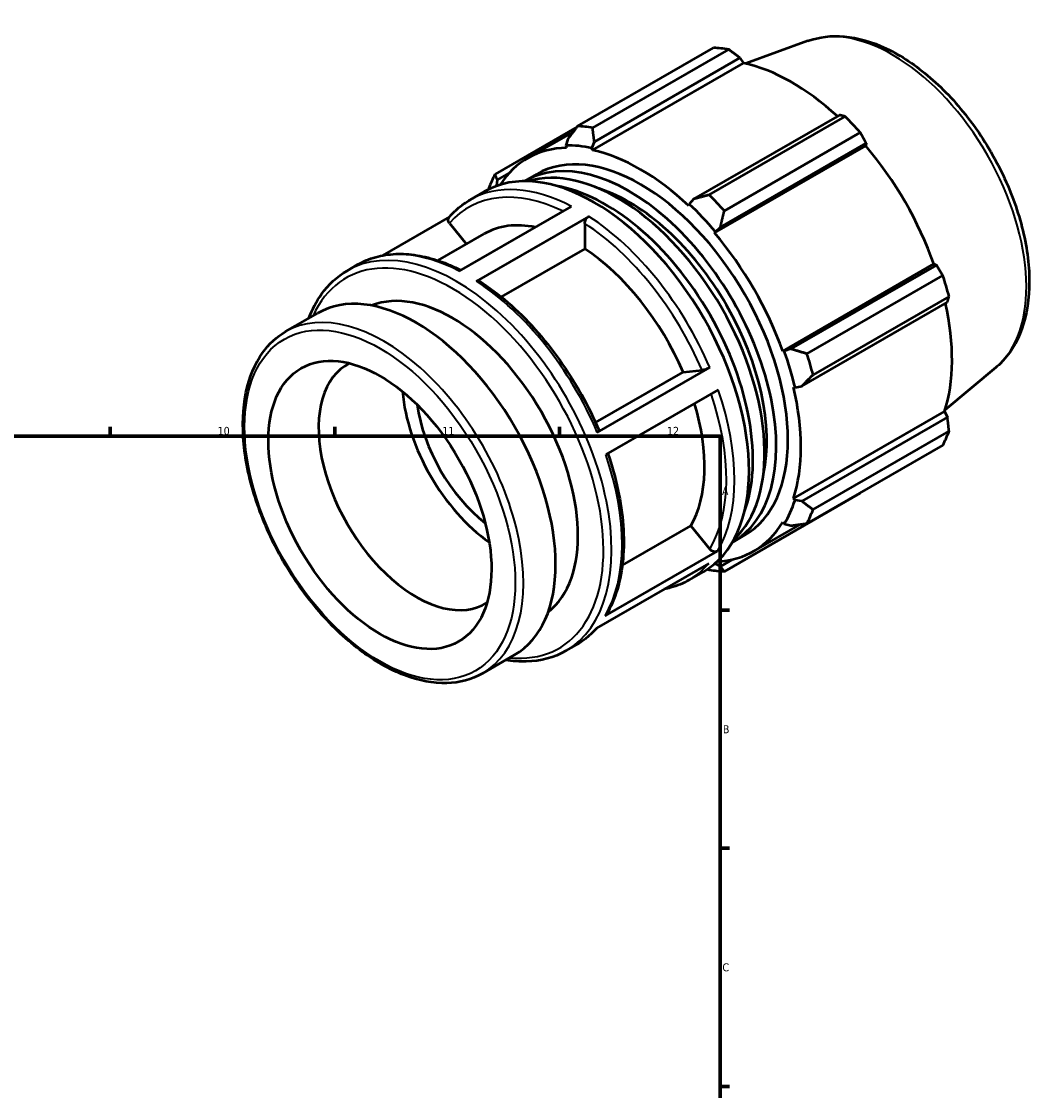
# Model space of a CAD drawing. Header units: millimetres. Extents: x -56 to 921, y -47 to 703.
# Tile 6 of 6: x 603 to 921, y 370 to 703. Entities that reach past the tile are written whole.
import ezdxf

# ---------------------------------------------------------------- set-up
doc = ezdxf.new("R2010")
doc.units = ezdxf.units.MM
for name, color, linetype, lineweight in [('Border (ISO)', 7, 'Continuous', 70), ('Visible (ISO)', 7, 'Continuous', 50), ('Visible Narrow (ISO)', 7, 'Continuous', 35)]:
    doc.layers.add(name, color=color, linetype=linetype, lineweight=lineweight)
doc.styles.add('Note Text (ISO)', font='tahoma.ttf')

# ---------------------------------------------------------------- blocks, each defined once
blk = doc.blocks.new('Borders Default Border')
at = {"layer": 'Border (ISO)'}
for p, q in [((630.75, 574), (630.75, 576.9)), ((700.83, 574), (700.83, 576.9)), ((770.92, 574), (770.92, 576.9)), ((821, 519.75), (823.9, 519.75)), ((821, 445.5), (823.9, 445.5)), ((821, 371.25), (823.9, 371.25))]:
    blk.add_line(p, q, dxfattribs=at)
at = {"layer": 'Border (ISO)', "flags": 128}
blk.add_lwpolyline([(20, 20), (20, 574), (821, 574), (821, 20), (20, 20)], dxfattribs=at)
at = {"layer": 'Border (ISO)', "color": 232, "true_color": 0xca0064, "char_height": 2.5, "attachment_point": 7, "style": 'Note Text (ISO)'}
for s, insert in [('10', (664.29, 574.35)), ('11', (734.37, 574.4)), ('12', (804.46, 574.4)), ('A', (821.59, 555.62)), ('B', (821.89, 481.37)), ('C', (821.73, 407.08))]:
    blk.add_mtext(s, dxfattribs=dict(at, insert=insert))

msp = doc.modelspace()

# ---------------------------------------------------------------- linework, layer by layer
at = {"layer": 'Visible (ISO)'}
for p, q in [((848.425, 697.258), (829.056, 690.164)), ((776.557, 670.653), (818.97, 695.077)), ((823.662, 694.622), (781.248, 670.198)), ((781.192, 663.163), (828.349, 690.32)), ((781.782, 665.839), (827.213, 692.001)), ((827.213, 692.001), (828.349, 690.32)), ((858.24, 674.134), (812.809, 647.972)), ((817.642, 649.24), (860.055, 673.665)), ((776.396, 670.445), (750.823, 655.719)), ((760.949, 660.649), (775.144, 668.823)), ((864.747, 668.716), (822.333, 644.292)), ((773.474, 666.645), (772.895, 664.638)), ((772.895, 664.638), (773.143, 663.944)), ((781.03, 663.849), (781.782, 665.839)), ((781.192, 663.163), (781.03, 663.849)), ((819.298, 637.365), (866.456, 664.521)), ((821.117, 639.209), (866.549, 665.371)), ((866.549, 665.371), (866.456, 664.521)), ((751.413, 652.171), (751.534, 653.913)), ((751.534, 653.913), (755.186, 656.015)), ((760.157, 653.616), (763.793, 655.71)), ((743.005, 647.685), (747.541, 650.297)), ((751.478, 652.094), (751.413, 652.171)), ((812.809, 647.972), (811.411, 646.354)), ((739.632, 625.465), (774.705, 645.662)), ((811.411, 646.354), (811.249, 645.854)), ((736.625, 642.391), (715.714, 630.35)), ((736.632, 640.386), (741.868, 633.875)), ((780.079, 642.534), (745.006, 622.337)), ((778.806, 640.327), (778.806, 632.461)), ((732.998, 628.767), (747.421, 637.073)), ((819.298, 637.365), (819.546, 637.773)), ((819.546, 637.773), (821.117, 639.209)), ((778.806, 632.461), (752.731, 617.445)), ((704.67, 625.609), (707.933, 627.488)), ((840.552, 600.552), (887.71, 627.708)), ((888.488, 627.371), (843.057, 601.208)), ((887.71, 627.708), (888.488, 627.371)), ((848.067, 599.719), (890.481, 624.143)), ((892.424, 617.6), (850.011, 593.176)), ((846.498, 589.621), (891.93, 615.783)), ((685.486, 606.599), (695.527, 612.382)), ((841.029, 600.565), (840.552, 600.552)), ((843.057, 601.208), (841.029, 600.565)), ((782.15, 578.265), (809.491, 594.009)), ((782.683, 575.186), (817.755, 595.383)), ((809.491, 594.009), (815.379, 594.549)), ((907.063, 595.433), (891.205, 582.241)), ((820.418, 588.453), (785.345, 568.256)), ((843.886, 589.327), (844.398, 589.218)), ((844.398, 589.218), (846.498, 589.621)), ((843.886, 554.574), (891.043, 581.731)), ((891.043, 581.731), (891.93, 579.91)), ((891.93, 579.91), (846.498, 553.747)), ((850.011, 551.098), (892.424, 575.522)), ((890.481, 571.217), (848.067, 546.793)), ((822.333, 531.859), (864.747, 556.283)), ((844.398, 554.092), (843.886, 554.574)), ((846.498, 553.747), (844.398, 554.092)), ((840.552, 547.189), (841.029, 546.627)), ((790.514, 533.763), (811.925, 546.092)), ((811.925, 546.092), (817.813, 538.771)), ((831.492, 538.149), (846.02, 546.515)), ((841.029, 546.627), (843.057, 546.123)), ((825.011, 540.994), (828.648, 543.088)), ((785.117, 517.935), (820.189, 538.132)), ((817.478, 534.329), (782.405, 514.132)), ((819.546, 534.16), (819.472, 534.367)), ((821.117, 533.391), (819.546, 534.16)), ((824.872, 535.554), (821.117, 533.391)), ((811.273, 529.136), (815.808, 531.748)), ((772.937, 507.06), (776.2, 508.939)), ((746.867, 500.01), (756.908, 505.792))]:
    msp.add_line(p, q, dxfattribs=at)
for centre, major_axis, start_param, end_param in [((841.858, 625.68), (-37.926, 65.86), 5.8451561, 5.9396837), ((843.378, 626.555), (35.272, -61.25), 2.0696433, 2.6635608), ((841.858, 625.68), (37.926, -65.86), 1.9181653, 2.0126929), ((799.445, 601.256), (-37.926, 65.86), 5.8451561, 5.9396837), ((796.221, 599.399), (-35.272, 61.25), 5.9796864, 6.5697542), ((796.221, 599.399), (-35.651, 61.909), 5.8051535, 5.9796864), ((843.378, 626.555), (35.272, -61.25), 1.2672974, 1.8781627), ((781.674, 591.022), (-34.134, 59.274), 3.1415927, 6.2831853), ((792.584, 597.305), (-32.427, 56.311), 3.1352015, 6.2895765), ((796.221, 599.399), (-32.427, 56.311), 3.1415927, 6.2831853), ((796.221, 599.399), (-35.272, 61.25), 5.1942882, 5.8051535), ((788.948, 595.211), (-32.427, 56.311), 3.272016, 6.152762), ((799.445, 601.256), (-37.926, 65.86), 0.347369, 0.4418966), ((796.221, 599.399), (-35.651, 61.909), 0.3073663, 0.3106636), ((785.311, 593.117), (32.427, -56.311), 0.4419207, 2.6996719), ((792.584, 597.305), (-30.341, 52.688), 3.7072001, 5.7175778), ((799.445, 601.256), (-37.926, 65.86), 5.059758, 5.1542856), ((796.221, 599.399), (35.651, -61.909), 1.8781627, 2.0526956), ((775.866, 587.678), (-28.445, 49.395), 5.8134941, 6.2831853), ((796.221, 599.399), (-35.272, 61.25), 4.4088901, 5.0197553), ((775.866, 587.678), (28.445, -49.395), 1.3713551, 2.2851177), ((841.858, 625.68), (37.926, -65.86), 1.1327672, 1.2272947), ((726.217, 559.087), (-30.69, 53.295), 3.1415927, 6.2831853), ((737.531, 565.602), (-27.621, 47.965), 3.2251289, 6.199649), ((843.378, 626.555), (35.272, -61.25), 0.4818993, 1.0759774), ((796.221, 599.399), (35.651, -61.909), 1.0927645, 1.2672974), ((799.445, 601.256), (-37.926, 65.86), 4.2743598, 4.3688874), ((726.217, 559.087), (21.483, -37.306), 3.112115, 6.312663), ((752.228, 574.066), (-21.483, 37.306), 0.8897388, 2.2518539), ((796.221, 599.399), (-35.272, 61.25), 3.6234919, 4.2343571), ((752.228, 574.066), (-18.414, 31.977), 0.956137, 2.1854557), ((775.866, 587.678), (28.445, -49.395), 0.3241575, 1.1828727), ((841.858, 625.68), (37.926, -65.86), 0.347369, 0.4418966), ((796.221, 599.399), (35.651, -61.909), 0.3073663, 0.4818993), ((799.445, 601.256), (37.926, -65.86), 0.347369, 0.4418966), ((796.221, 599.399), (35.272, -61.25), 5.9966165, 6.5905516), ((796.221, 599.399), (35.651, -61.909), 5.9725217, 5.9796864), ((799.445, 601.256), (37.926, -65.86), 5.8451561, 5.9396837)]:
    msp.add_ellipse(centre, major_axis=major_axis, ratio=0.5780931, start_param=start_param, end_param=end_param, dxfattribs=at)
msp.add_ellipse((714.903, 552.572), major_axis=(24.552, -42.636), ratio=0.5780931, dxfattribs=at)
for points, knots in [([(848.425, 697.258), (851.92, 698.538), (855.749, 698.978), (863.998, 698.272), (868.446, 696.971), (877.527, 692.678), (882.16, 689.583), (890.983, 681.978), (895.169, 677.464), (902.681, 667.511), (906.01, 662.079), (911.51, 650.811), (913.682, 644.978), (916.649, 633.434), (917.437, 627.725), (917.473, 616.963), (916.717, 611.907), (913.598, 603.137), (911.281, 599.37), (907.844, 596.105), (907.458, 595.762), (907.063, 595.433)], [5.5994555, 5.5994555, 5.5994555, 5.5994555, 5.8820844, 5.8820844, 6.194219, 6.194219, 6.5257826, 6.5257826, 6.8580888, 6.8580888, 7.1884235, 7.1884235, 7.518468, 7.518468, 7.8501221, 7.8501221, 8.1829244, 8.1829244, 8.5024667, 8.5024667, 8.5415789, 8.5415789, 8.5415789, 8.5415789]), ([(736.494, 642.24), (736.871, 642.681), (737.26, 643.107), (738.061, 643.93), (738.473, 644.326), (739.321, 645.086), (739.756, 645.45), (740.648, 646.145), (741.105, 646.477), (742.04, 647.106), (742.517, 647.404), (743.005, 647.685)], [5.29687447, 5.29687447, 5.29687447, 5.29687447, 5.33744375, 5.33744375, 5.37801302, 5.37801302, 5.4185823, 5.4185823, 5.45915158, 5.45915158, 5.49972085, 5.49972085, 5.49972085, 5.49972085]), ([(736.632, 640.386), (736.495, 640.556), (736.372, 640.777), (736.24, 641.159), (736.209, 641.389), (736.238, 641.756), (736.304, 641.959), (736.425, 642.152), (736.458, 642.196), (736.495, 642.239)], [0.80050796, 0.80050796, 0.80050796, 0.80050796, 0.8673215, 0.8673215, 0.93406634, 0.93406634, 1.00073267, 1.00073267, 1.02064313, 1.02064313, 1.02064313, 1.02064313]), ([(778.806, 640.327), (778.806, 640.509), (778.843, 640.745), (778.963, 641.15), (779.068, 641.392), (779.29, 641.777), (779.447, 641.989), (779.737, 642.295), (779.922, 642.444), (780.079, 642.534)], [0.80050796, 0.80050796, 0.80050796, 0.80050796, 0.8673215, 0.8673215, 0.93406634, 0.93406634, 1.00073267, 1.00073267, 1.06733594, 1.06733594, 1.06733594, 1.06733594]), ([(707.933, 627.488), (709.694, 628.502), (711.585, 629.293), (715.565, 630.405), (717.654, 630.727), (721.973, 630.906), (724.204, 630.763), (728.756, 630.025), (731.078, 629.432), (735.647, 627.856), (737.891, 626.897), (740.137, 625.755)], [5.49972085, 5.49972085, 5.49972085, 5.49972085, 5.64627198, 5.64627198, 5.79282312, 5.79282312, 5.93937425, 5.93937425, 6.08592538, 6.08592538, 6.22485998, 6.22485998, 6.22485998, 6.22485998]), ([(692.756, 610.786), (693.797, 613.565), (695.122, 616.094), (698.895, 621.36), (701.581, 623.83), (704.67, 625.609)], [5.05464216, 5.05464216, 5.05464216, 5.05464216, 5.24274957, 5.24274957, 5.49972085, 5.49972085, 5.49972085, 5.49972085]), ([(745.006, 622.337), (745.163, 622.428), (745.348, 622.492), (745.638, 622.52), (745.795, 622.489), (745.914, 622.419), (745.922, 622.414), (745.93, 622.409)], [0, 0, 0, 0, 0.06660327, 0.06660327, 0.1332696, 0.1332696, 0.13814512, 0.13814512, 0.13814512, 0.13814512]), ([(745.93, 622.409), (748.937, 620.464), (751.917, 618.21), (757.726, 613.161), (760.556, 610.367), (765.973, 604.334), (768.561, 601.096), (773.408, 594.285), (775.667, 590.712), (779.781, 583.353), (781.636, 579.567), (783.257, 575.738)], [0.06133013, 0.06133013, 0.06133013, 0.06133013, 0.2483239, 0.2483239, 0.43531767, 0.43531767, 0.62231143, 0.62231143, 0.8093052, 0.8093052, 0.99629897, 0.99629897, 0.99629897, 0.99629897]), ([(746.867, 500.01), (743.577, 498.116), (739.793, 497.099), (731.559, 496.874), (727.092, 497.724), (717.874, 501.235), (713.115, 503.954), (703.865, 510.971), (699.377, 515.274), (691.13, 525.006), (687.372, 530.431), (680.949, 541.863), (678.285, 547.866), (674.314, 559.868), (673.009, 565.864), (671.911, 577.266), (672.12, 582.67), (674.083, 592.321), (675.832, 596.576), (680.274, 602.766), (682.698, 604.994), (685.486, 606.599)], [2.3581282, 2.3581282, 2.3581282, 2.3581282, 2.6607547, 2.6607547, 2.9745002, 2.9745002, 3.2983797, 3.2983797, 3.6232162, 3.6232162, 3.9472268, 3.9472268, 4.2709093, 4.2709093, 4.5949994, 4.5949994, 4.9199039, 4.9199039, 5.2432499, 5.2432499, 5.4997209, 5.4997209, 5.4997209, 5.4997209]), ([(817.755, 595.383), (817.598, 595.293), (817.381, 595.183), (816.987, 595.007), (816.74, 594.908), (816.325, 594.762), (816.084, 594.69), (815.712, 594.597), (815.515, 594.561), (815.379, 594.549)], [0, 0, 0, 0, 0.06661589, 0.06661589, 0.13327496, 0.13327496, 0.1999878, 0.1999878, 0.26674766, 0.26674766, 0.26674766, 0.26674766]), ([(783.255, 575.737), (783.264, 575.718), (783.265, 575.697), (783.244, 575.62), (783.179, 575.538), (782.993, 575.38), (782.84, 575.277), (782.683, 575.186)], [0.90657969, 0.90657969, 0.90657969, 0.90657969, 0.9337321, 0.9337321, 1.00039117, 1.00039117, 1.06700706, 1.06700706, 1.06700706, 1.06700706]), ([(785.983, 568.623), (787.287, 564.824), (788.348, 561.023), (789.963, 553.478), (790.508, 549.736), (791.037, 542.497), (791.022, 539), (790.422, 532.363), (789.837, 529.224), (788.104, 523.41), (786.955, 520.734), (785.533, 518.343)], [1.1115706, 1.1115706, 1.1115706, 1.1115706, 1.295727, 1.295727, 1.48278023, 1.48278023, 1.66983346, 1.66983346, 1.85688669, 1.85688669, 2.04393993, 2.04393993, 2.04393993, 2.04393993]), ([(820.189, 538.132), (820.032, 538.042), (819.815, 537.975), (819.421, 537.937), (819.173, 537.96), (818.759, 538.071), (818.518, 538.18), (818.146, 538.424), (817.949, 538.602), (817.813, 538.771)], [0, 0, 0, 0, 0.06661589, 0.06661589, 0.13327496, 0.13327496, 0.1999878, 0.1999878, 0.26674766, 0.26674766, 0.26674766, 0.26674766]), ([(811.273, 529.136), (809.511, 528.122), (807.62, 527.332), (804.929, 526.58), (804.216, 526.413), (803.492, 526.275)], [2.3581282, 2.3581282, 2.3581282, 2.3581282, 2.50467933, 2.50467933, 2.55630667, 2.55630667, 2.55630667, 2.55630667]), ([(785.533, 518.343), (785.529, 518.335), (785.524, 518.327), (785.426, 518.172), (785.274, 518.026), (785.117, 517.935)], [0.997032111, 0.997032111, 0.997032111, 0.997032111, 1.000391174, 1.000391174, 1.067007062, 1.067007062, 1.067007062, 1.067007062]), ([(782.581, 514.233), (782.245, 513.845), (781.9, 513.469), (781.144, 512.694), (780.732, 512.299), (779.885, 511.539), (779.45, 511.175), (778.557, 510.479), (778.1, 510.148), (777.166, 509.518), (776.688, 509.22), (776.2, 508.939)], [2.15994973, 2.15994973, 2.15994973, 2.15994973, 2.19585109, 2.19585109, 2.23642037, 2.23642037, 2.27698965, 2.27698965, 2.31755892, 2.31755892, 2.3581282, 2.3581282, 2.3581282, 2.3581282]), ([(772.937, 507.06), (769.28, 504.954), (765.068, 503.828), (758.476, 503.664), (756.327, 503.826), (754.137, 504.196)], [2.3581282, 2.3581282, 2.3581282, 2.3581282, 2.66239645, 2.66239645, 2.80320689, 2.80320689, 2.80320689, 2.80320689])]:
    msp.add_open_spline(points, degree=3, knots=knots, dxfattribs=at)
for points, weights in [([(827.213, 692.001), (825.482, 693.29), (823.662, 694.622)], [1.00255049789, 1.00168337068, 1]), ([(860.055, 673.665), (859.138, 673.909), (858.24, 674.134)], [1, 1.00168337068, 1.00255049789]), ([(776.557, 670.653), (774.963, 668.596), (773.474, 666.645)], [1.01525848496, 1.01087922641, 1.00569720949]), ([(781.782, 665.839), (781.499, 667.962), (781.248, 670.198)], [1.00569720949, 1.01087922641, 1.01525848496]), ([(866.549, 665.371), (865.675, 667.014), (864.747, 668.716)], [1.00255049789, 1.00168337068, 1]), ([(751.534, 653.913), (751.165, 654.785), (750.823, 655.719)], [1.00569720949, 1.01087922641, 1.01525848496]), ([(748.879, 651.413), (748.844, 651.194), (748.809, 650.975)], [1.01525848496, 1.0148908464, 1.01451755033]), ([(817.642, 649.24), (815.155, 648.581), (812.809, 647.972)], [1.01525848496, 1.01087922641, 1.00569720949]), ([(821.117, 639.209), (821.692, 641.686), (822.333, 644.292)], [1.00569720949, 1.01087922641, 1.01525848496]), ([(890.481, 624.143), (889.473, 625.795), (888.488, 627.371)], [1, 1.00168337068, 1.00255049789]), ([(891.93, 615.783), (892.18, 616.678), (892.424, 617.6)], [1.00255049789, 1.00168337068, 1]), ([(848.067, 599.719), (845.49, 600.467), (843.057, 601.208)], [1.01525848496, 1.01087922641, 1.00569720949]), ([(846.498, 589.621), (848.197, 591.35), (850.011, 593.176)], [1.00569720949, 1.01087922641, 1.01525848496]), ([(892.424, 575.522), (892.18, 577.766), (891.93, 579.91)], [1, 1.00168337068, 1.00255049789]), ([(850.011, 551.098), (848.197, 552.438), (846.498, 553.747)], [1.01525848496, 1.01087922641, 1.00569720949]), ([(864.747, 556.283), (864.793, 556.368), (864.84, 556.452)], [1, 1.00008481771, 1.00016756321]), ([(843.057, 546.123), (845.49, 546.439), (848.067, 546.793)], [1.00569720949, 1.01087922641, 1.01525848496]), ([(817.072, 532.532), (817.356, 532.423), (817.642, 532.314)], [1.01423721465, 1.01475319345, 1.01525848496]), ([(822.333, 531.859), (821.692, 532.629), (821.117, 533.391)], [1.01525848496, 1.01087922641, 1.00569720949])]:
    msp.add_rational_spline(points, weights, degree=2, dxfattribs=at)
at = {"layer": 'Visible Narrow (ISO)'}
for centre, major_axis, start_param, end_param in [((874.799, 644.649), (-29.465, 51.167), 3.2413273, 6.1834507), ((775.866, 587.678), (-33.236, 57.714), 5.5805991, 6.4844468), ((777.139, 588.411), (-34.134, 59.274), 5.5500652, 6.2831853), ((775.866, 587.678), (33.236, -57.714), 1.3626368, 2.2956566), ((777.139, 588.411), (-34.134, 59.274), 4.5028676, 5.4388953), ((738.804, 566.335), (34.134, -59.274), 0, 3.1415927), ((737.531, 565.602), (-33.236, 57.714), 2.7477034, 6.6770745), ((742.066, 568.214), (-34.134, 59.274), 5.5500652, 6.2831853), ((742.066, 568.214), (34.134, -59.274), 1.361275, 2.2973027), ((716.176, 553.305), (30.69, -53.295), 0, 3.1415927), ((775.866, 587.678), (33.236, -57.714), 0.3154393, 1.2411144), ((777.139, 588.411), (34.134, -59.274), 0.3140774, 1.2501051), ((742.066, 568.214), (34.134, -59.274), 0.3140774, 1.2501051), ((777.139, 588.411), (34.134, -59.274), 0, 0.2029076), ((742.066, 568.214), (34.134, -59.274), 0, 0.2029076)]:
    msp.add_ellipse(centre, major_axis=major_axis, ratio=0.5780931, start_param=start_param, end_param=end_param, dxfattribs=at)
msp.add_ellipse((714.903, 552.572), major_axis=(29.792, -51.735), ratio=0.5780931, dxfattribs=at)

# ---------------------------------------------------------------- block references
msp.add_blockref('Borders Default Border', (0, 0))

doc.saveas('drawing.dxf')
